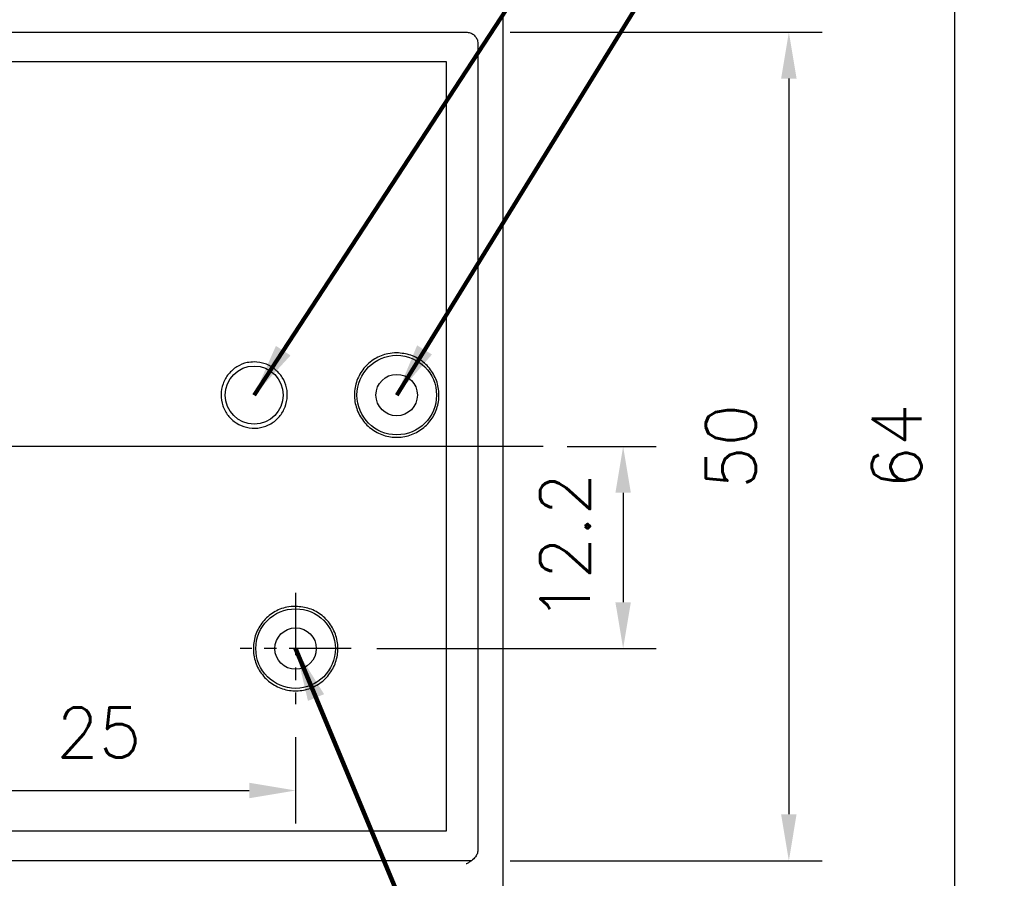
# Model space of a CAD drawing. Extents: x 2148 to 6475, y -907 to 1504.
# Tile 23 of 44: x 4574 to 4633, y 1271 to 1323. Entities that reach past the tile are written whole.
import ezdxf

# ---------------------------------------------------------------- set-up
doc = ezdxf.new("R2010")
doc.units = 0
doc.header["$LTSCALE"] = 3
doc.header["$MEASUREMENT"] = 0
doc.linetypes.add('CENTER', pattern=[2, 1.25, -0.25, 0.25, -0.25])
doc.layers.get('0').update_dxf_attribs({"linetype": 'CONTINUOUS'})
doc.layers.get('Defpoints').update_dxf_attribs({"linetype": 'CONTINUOUS'})
doc.layers.add('cen', color=1, linetype='CENTER')
doc.layers.add('di', color=3, linetype='CONTINUOUS')
doc.styles.add('KIM', font='ROMANS.shx', dxfattribs={"height": 5, "bigfont": 'GSG1.shx'})
doc.styles.get("Standard").update_dxf_attribs({"font": 'romans.shx', "height": 3, "bigfont": 'ghs.shx'})
doc.dimstyles.get("Standard").update_dxf_attribs({"dimtxt": 0.18, "dimasz": 0.18, "dimexe": 0.18, "dimexo": 0.0625, "dimgap": 0.09, "dimtad": 0, "dimtih": 1, "dimtoh": 1, "dimdec": 4, "dimzin": 0, "dimdsep": 46, "dimtxsty": 'Standard', "dimcen": 0.09, "dimadec": 0, "dimazin": 0, "dimtfac": 1, "dimtdec": 4, "dimtofl": 0, "dimtmove": 0, "dimatfit": 3, "dimfxl": 0, "dimtolj": 1, "dimtzin": 0, "dimarcsym": 0})
doc.dimstyles.new('STANDARD$0', dxfattribs={"dimtxt": 5, "dimasz": 5, "dimexe": 1, "dimexo": 2, "dimgap": 2, "dimtad": 1, "dimdec": 4, "dimzin": 12, "dimdsep": 46, "dimtxsty": 'KIM', "dimcen": -1, "dimdle": 0.1, "dimadec": 0, "dimazin": 0, "dimtfac": 1, "dimtdec": 4, "dimtmove": 0, "dimatfit": 3, "dimfxl": 0, "dimtolj": 1, "dimtzin": 0, "dimarcsym": 0})

# ---------------------------------------------------------------- blocks, each defined once
blk = doc.blocks.new('*D119')
at = {"layer": 'Defpoints', "color": 0}
for p in [(4601.294, 1321.868), (4601.294, 1271.868), (4620.115, 1271.868)]:
    blk.add_point(p, dxfattribs=at)
at = {"layer": 'di'}
for p, q in [((4603.294, 1321.868), (4622.115, 1321.868)), ((4620.115, 1319.068), (4620.115, 1274.668)), ((4603.294, 1271.868), (4622.115, 1271.868))]:
    blk.add_line(p, q, dxfattribs=at)
for points in [[(4619.648, 1319.068), (4620.581, 1319.068), (4620.115, 1321.868)], [(4619.648, 1274.668), (4620.581, 1274.668), (4620.115, 1271.868)]]:
    blk.add_solid(points, dxfattribs=at)
at = {"layer": 'di', "insert": (4616.615, 1296.868), "char_height": 3, "attachment_point": 5, "rotation": 90}
blk.add_mtext('\\A1;50', dxfattribs=at)
blk = doc.blocks.new('*D120')
at = {"layer": 'Defpoints', "color": 0}
for p in [(4593.629, 1336.868), (4593.629, 1256.868), (4640.115, 1256.868)]:
    blk.add_point(p, dxfattribs=at)
at = {"layer": 'di'}
for p, q in [((4595.629, 1336.868), (4642.115, 1336.868)), ((4640.115, 1334.068), (4640.115, 1259.668)), ((4595.629, 1256.868), (4642.115, 1256.868))]:
    blk.add_line(p, q, dxfattribs=at)
for points in [[(4639.648, 1334.068), (4640.581, 1334.068), (4640.115, 1336.868)], [(4639.648, 1259.668), (4640.581, 1259.668), (4640.115, 1256.868)]]:
    blk.add_solid(points, dxfattribs=at)
at = {"layer": 'di', "insert": (4636.615, 1296.868), "char_height": 3, "attachment_point": 5, "rotation": 90}
blk.add_mtext('\\A1;80', dxfattribs=at)
blk = doc.blocks.new('*D121')
at = {"layer": 'Defpoints', "color": 0}
for p in [(4602.152, 1328.868), (4602.152, 1264.868), (4630.115, 1264.868)]:
    blk.add_point(p, dxfattribs=at)
at = {"layer": 'di'}
for p, q in [((4604.152, 1328.868), (4632.115, 1328.868)), ((4630.115, 1326.068), (4630.115, 1267.668)), ((4604.152, 1264.868), (4632.115, 1264.868))]:
    blk.add_line(p, q, dxfattribs=at)
for points in [[(4629.648, 1326.068), (4630.581, 1326.068), (4630.115, 1328.868)], [(4629.648, 1267.668), (4630.581, 1267.668), (4630.115, 1264.868)]]:
    blk.add_solid(points, dxfattribs=at)
at = {"layer": 'di', "insert": (4626.615, 1296.868), "char_height": 3, "attachment_point": 5, "rotation": 90}
blk.add_mtext('\\A1;64', dxfattribs=at)
blk = doc.blocks.new('*D143')
at = {"layer": 'Defpoints', "color": 0}
for p in [(4565.352, 1281.314), (4590.352, 1281.314), (4590.352, 1276.105)]:
    blk.add_point(p, dxfattribs=at)
at = {"layer": 'di'}
for p, q in [((4565.352, 1279.314), (4565.352, 1274.105)), ((4590.352, 1279.314), (4590.352, 1274.105)), ((4568.152, 1276.105), (4587.552, 1276.105))]:
    blk.add_line(p, q, dxfattribs=at)
for points in [[(4568.152, 1276.572), (4568.152, 1275.639), (4565.352, 1276.105)], [(4587.552, 1276.572), (4587.552, 1275.639), (4590.352, 1276.105)]]:
    blk.add_solid(points, dxfattribs=at)
at = {"layer": 'di', "insert": (4578.476, 1279.605), "char_height": 3, "attachment_point": 5}
blk.add_mtext('\\A1;25', dxfattribs=at)
blk = doc.blocks.new('*D144')
at = {"layer": 'Defpoints', "color": 0}
for p in [(4604.741, 1296.868), (4593.259, 1284.668), (4610.115, 1284.668)]:
    blk.add_point(p, dxfattribs=at)
at = {"layer": 'di'}
for p, q in [((4606.741, 1296.868), (4612.115, 1296.868)), ((4610.115, 1294.068), (4610.115, 1287.468)), ((4595.259, 1284.668), (4612.115, 1284.668))]:
    blk.add_line(p, q, dxfattribs=at)
for points in [[(4609.648, 1294.068), (4610.581, 1294.068), (4610.115, 1296.868)], [(4609.648, 1287.468), (4610.581, 1287.468), (4610.115, 1284.668)]]:
    blk.add_solid(points, dxfattribs=at)
at = {"layer": 'di', "insert": (4606.615, 1290.768), "char_height": 3, "attachment_point": 5, "rotation": 90}
blk.add_mtext('\\A1;12.2', dxfattribs=at)
blk = doc.blocks.new('*D145')
at = {"layer": 'Defpoints', "color": 0}
for p in [(4581.207, 1338.868), (4581.129, 1254.868), (4650.563, 1254.868)]:
    blk.add_point(p, dxfattribs=at)
at = {"layer": 'di'}
for p, q in [((4583.207, 1338.868), (4652.563, 1338.868)), ((4650.563, 1336.068), (4650.563, 1257.668)), ((4583.129, 1254.868), (4652.563, 1254.868))]:
    blk.add_line(p, q, dxfattribs=at)
for points in [[(4650.097, 1336.068), (4651.03, 1336.068), (4650.563, 1338.868)], [(4650.097, 1257.668), (4651.03, 1257.668), (4650.563, 1254.868)]]:
    blk.add_solid(points, dxfattribs=at)
at = {"layer": 'di', "insert": (4647.063, 1296.868), "char_height": 3, "attachment_point": 5, "rotation": 90}
blk.add_mtext('\\A1;84', dxfattribs=at)

msp = doc.modelspace()

# ---------------------------------------------------------------- linework, layer by layer
for p, q in [((4602.852, 1328.168), (4602.852, 1265.568)), ((4530.052, 1321.868), (4600.652, 1321.868)), ((4601.352, 1321.167), (4601.352, 1320.982)), ((4601.352, 1320.982), (4601.352, 1272.754)), ((4599.452, 1320.068), (4531.252, 1320.068)), ((4599.452, 1273.668), (4599.452, 1320.068)), ((4531.252, 1273.668), (4599.452, 1273.668)), ((4601.352, 1272.754), (4601.352, 1272.577)), ((4601.352, 1272.577), (4601.352, 1272.558)), ((4600.967, 1271.868), (4529.738, 1271.868))]:
    msp.add_line(p, q)
for centre, radius in [((4596.452, 1299.968), 2.4), ((4587.852, 1299.968), 1.75), ((4596.452, 1299.968), 1.25), ((4590.352, 1284.668), 2.4), ((4590.352, 1284.668), 1.25)]:
    msp.add_circle(centre, radius)
for points, knots in [([(4600.652, 1321.868), (4600.731, 1321.861), (4600.888, 1321.845), (4601.098, 1321.725), (4601.256, 1321.547), (4601.34, 1321.35), (4601.349, 1321.219), (4601.352, 1321.167)], [0, 0, 0, 0, 0.214181, 0.428355, 0.642715, 0.857467, 1, 1, 1, 1]), ([(4596.452, 1302.518), (4596.739, 1302.49), (4597.313, 1302.434), (4598.076, 1301.994), (4598.656, 1301.347), (4598.988, 1300.539), (4599.034, 1299.668), (4598.789, 1298.83), (4598.28, 1298.121), (4597.566, 1297.62), (4596.726, 1297.384), (4595.855, 1297.439), (4595.051, 1297.78), (4594.406, 1298.367), (4593.991, 1299.135), (4593.854, 1299.996), (4594.009, 1300.855), (4594.441, 1301.614), (4595.098, 1302.184), (4595.809, 1302.478), (4596.274, 1302.507), (4596.452, 1302.518)], [0, 0, 0, 0, 0.053688, 0.107376, 0.161064, 0.214754, 0.268443, 0.322132, 0.375821, 0.429509, 0.483198, 0.536886, 0.590575, 0.644263, 0.697952, 0.75164, 0.805329, 0.859018, 0.912707, 0.966396, 1, 1, 1, 1]), ([(4587.852, 1301.968), (4588.077, 1301.946), (4588.527, 1301.902), (4589.126, 1301.557), (4589.581, 1301.05), (4589.841, 1300.416), (4589.877, 1299.732), (4589.685, 1299.076), (4589.286, 1298.519), (4588.726, 1298.127), (4588.067, 1297.941), (4587.384, 1297.985), (4586.753, 1298.252), (4586.247, 1298.712), (4585.922, 1299.314), (4585.814, 1299.99), (4585.936, 1300.664), (4586.275, 1301.259), (4586.79, 1301.706), (4587.348, 1301.937), (4587.712, 1301.96), (4587.852, 1301.968)], [0, 0, 0, 0, 0.053688, 0.107376, 0.161065, 0.214754, 0.268443, 0.322132, 0.375821, 0.429509, 0.483198, 0.536886, 0.590575, 0.644264, 0.697952, 0.751641, 0.80533, 0.859019, 0.912708, 0.966397, 1, 1, 1, 1]), ([(4590.352, 1287.218), (4590.639, 1287.19), (4591.213, 1287.134), (4591.976, 1286.694), (4592.556, 1286.047), (4592.888, 1285.239), (4592.934, 1284.368), (4592.689, 1283.53), (4592.18, 1282.821), (4591.466, 1282.32), (4590.625, 1282.084), (4589.755, 1282.139), (4588.951, 1282.48), (4588.306, 1283.067), (4587.891, 1283.834), (4587.754, 1284.696), (4587.909, 1285.555), (4588.341, 1286.314), (4588.998, 1286.884), (4589.709, 1287.178), (4590.174, 1287.207), (4590.352, 1287.218)], [0, 0, 0, 0, 0.053685, 0.107369, 0.161055, 0.214743, 0.268434, 0.322128, 0.375823, 0.429516, 0.483203, 0.536885, 0.590567, 0.64425, 0.697939, 0.751633, 0.805328, 0.859021, 0.912711, 0.966399, 1, 1, 1, 1]), ([(4601.352, 1272.558), (4601.345, 1272.482), (4601.331, 1272.321), (4601.202, 1272.074), (4601.014, 1271.894), (4600.843, 1271.785), (4600.737, 1271.726), (4600.682, 1271.696), (4600.654, 1271.681), (4600.652, 1271.68)], [0, 0, 0, 0, 0.192279, 0.405747, 0.688929, 0.841703, 0.918598, 0.995531, 1, 1, 1, 1])]:
    msp.add_open_spline(points, degree=3, knots=knots)
at = {"layer": 'cen', "ltscale": 10}
msp.add_line((4605.298, 1296.868), (4525.407, 1296.868), dxfattribs=at)
at = {"layer": 'cen'}
for p, q in [((4590.352, 1288.023), (4590.352, 1281.314)), ((4593.707, 1284.668), (4586.998, 1284.668))]:
    msp.add_line(p, q, dxfattribs=at)

# ---------------------------------------------------------------- dimensions: what is measured, and where the dimension line sits
at = {"layer": 'di'}
for base, p1, p2, picture, middle in [((4650.563, 1254.868), (4581.207, 1338.868), (4581.129, 1254.868), '*D145', (4650.563, 1296.868)), ((4640.115, 1256.868), (4593.629, 1336.868), (4593.629, 1256.868), '*D120', (4640.115, 1296.868)), ((4630.115, 1264.868), (4602.152, 1328.868), (4602.152, 1264.868), '*D121', (4630.115, 1296.868)), ((4620.115, 1271.868), (4601.294, 1321.868), (4601.294, 1271.868), '*D119', (4620.115, 1296.868)), ((4610.115, 1284.668), (4604.741, 1296.868), (4593.259, 1284.668), '*D144', (4610.115, 1290.768))]:
    dim = msp.add_linear_dim(base=base, p1=p1, p2=p2, angle=270, dimstyle='STANDARD$0', override={"dimtxt": 3, "dimasz": 2.8, "dimexe": 2, "dimdec": 2, "dimzin": 8, "dimtxsty": 'Standard', "dimcen": 0, "dimclrd": 256, "dimclre": 256, "dimclrt": 256, "dimadec": 2, "dimazin": 2, "dimtfac": 0.6, "dimtdec": 2, "dimtmove": 0, "dimtzin": 8, "dimlwd": 65535, "dimlwe": 65535, "dimarcsym": 1}, dxfattribs=at)
    dim.commit()
    dim.dimension.update_dxf_attribs({"geometry": picture, "text_midpoint": middle, "dimtype": 160})
dim = msp.add_linear_dim(base=(4590.352, 1276.105), p1=(4565.352, 1281.314), p2=(4590.352, 1281.314), dimstyle='STANDARD$0', override={"dimtxt": 3, "dimasz": 2.8, "dimexe": 2, "dimdec": 2, "dimzin": 8, "dimtxsty": 'Standard', "dimcen": 0, "dimclrd": 256, "dimclre": 256, "dimclrt": 256, "dimadec": 2, "dimazin": 2, "dimtfac": 0.6, "dimtdec": 2, "dimtzin": 8, "dimlwd": 65535, "dimlwe": 65535, "dimarcsym": 1}, dxfattribs=at)
dim.commit()
dim.dimension.update_dxf_attribs({"geometry": '*D143', "text_midpoint": (4578.476, 1276.105), "dimtype": 160})

# ---------------------------------------------------------------- leaders
at = {"layer": 'di', "annotation_type": 0, "has_hookline": 1, "hookline_direction": 0}
for points, text_width in [([(4587.852, 1299.968), (4627.096, 1359.956), (4630.296, 1359.956)], 41.244), ([(4596.452, 1299.968), (4625.883, 1347.681), (4629.083, 1347.681)], 45.067), ([(4590.352, 1284.668), (4610.952, 1235.248), (4614.152, 1235.248)], 29.778)]:
    msp.add_leader(points, dimstyle='Standard', override={"dimtxt": 4, "dimasz": 3.2, "dimexe": 2, "dimexo": 2, "dimgap": 2, "dimtad": 1, "dimtih": 0, "dimtoh": 0, "dimdec": 2, "dimzin": 8, "dimcen": 0, "dimclrd": 256, "dimclre": 256, "dimclrt": 256, "dimadec": 2, "dimazin": 2, "dimtfac": 0.6, "dimtdec": 2, "dimtofl": 1, "dimtzin": 8, "dimlwd": 65535, "dimlwe": 65535, "dimarcsym": 1}, dxfattribs=dict(at, text_width=text_width))

doc.saveas('drawing.dxf')
